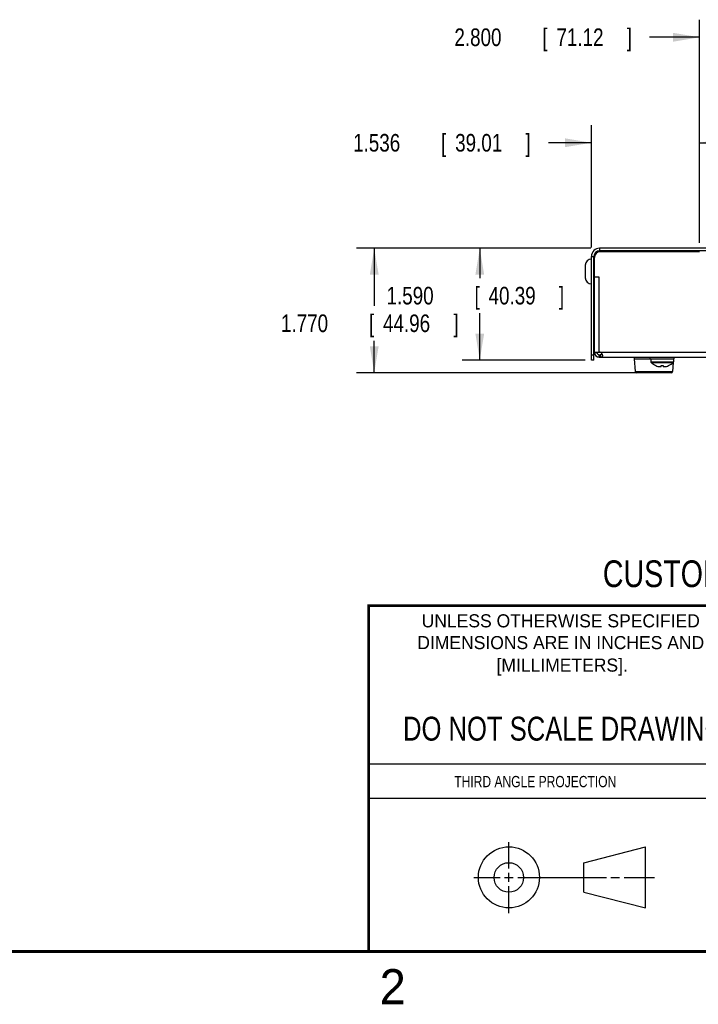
# Model space of a CAD drawing. Header units: inches. Extents: x 0 to 22, y 0 to 17.
# Tile 2 of 9: x 11.1 to 16, y 0.1 to 7.1. Entities that reach past the tile are written whole.
import ezdxf
from ezdxf.enums import TextEntityAlignment as Align

# ---------------------------------------------------------------- set-up
doc = ezdxf.new("R2010")
doc.units = ezdxf.units.IN
doc.header["$LTSCALE"] = 1.21
doc.header["$MEASUREMENT"] = 0
doc.layers.get('0').update_dxf_attribs({"linetype": 'CONTINUOUS'})
doc.layers.add('DIMENSIONS', color=7, linetype='CONTINUOUS')
doc.styles.get("Standard").update_dxf_attribs({"font": 'txt', "width": 0.8})
doc.dimstyles.new('DIMSTYLE_1', dxfattribs={"dimtxt": 0.125, "dimasz": 0.1875, "dimexe": 0.18, "dimexo": 0.0625, "dimgap": 0.09, "dimtad": 0, "dimtih": 1, "dimtoh": 1, "dimdec": 3, "dimlfac": 2, "dimzin": 4, "dimdsep": 46, "dimtxsty": 'STANDARD', "dimblk": '_FILLED', "dimblk1": '_FILLED', "dimblk2": '_FILLED', "dimcen": 0.09, "dimadec": 0, "dimazin": 0, "dimtp": 0.01, "dimtm": 0.01, "dimtfac": 1, "dimtdec": 3, "dimtofl": 0, "dimtmove": 0, "dimatfit": 3, "dimldrblk": '_FILLED', "dimfxl": 1, "dimtolj": 1, "dimtzin": 4, "dimarcsym": 0})

# ---------------------------------------------------------------- blocks, each defined once
blk = doc.blocks.new('_FILLED')
at = {"color": 0, "linetype": 'BYBLOCK'}
blk.add_solid([(0, 0), (-1, 0.167), (-1, -0.167)], dxfattribs=at)
blk = doc.blocks.new('*D13')
at = {"layer": 'DIMENSIONS', "color": 2, "linetype": 'CONTINUOUS'}
for p, q in [((15.1879, 5.5002), (13.5239, 5.5002)), ((13.6489, 5.5002), (13.6489, 5.0919)), ((13.6489, 4.6152), (13.6489, 4.8419)), ((15.5729, 4.6152), (13.5239, 4.6152))]:
    blk.add_line(p, q, dxfattribs=at)
at = {"layer": 'DIMENSIONS', "color": 2, "linetype": 'CONTINUOUS', "xscale": 0.1875, "yscale": 0.1875, "zscale": 0.1875}
for p, rotation in [((13.6489, 5.5002), 90), ((13.6489, 4.6152), 270)]:
    blk.add_blockref('_FILLED', p, dxfattribs=dict(at, rotation=rotation))
at = {"layer": 'DIMENSIONS', "color": 2, "linetype": 'CONTINUOUS', "width": 0.8}
for s, p in [('1.770', (12.9864, 4.9044)), ('[', (13.6114, 4.9044)), ('44.96', (13.7114, 4.9044)), (']', (14.2114, 4.9044))]:
    blk.add_text(s, height=0.125, dxfattribs=at).set_placement(p)
blk = doc.blocks.new('*D14')
at = {"layer": 'DIMENSIONS', "color": 2, "linetype": 'CONTINUOUS'}
for p, q in [((15.1879, 5.5002), (14.2739, 5.5002)), ((14.3989, 5.5002), (14.3989, 5.2882)), ((14.3989, 4.7052), (14.3989, 5.0382)), ((15.1479, 4.7052), (14.2739, 4.7052))]:
    blk.add_line(p, q, dxfattribs=at)
at = {"layer": 'DIMENSIONS', "color": 2, "linetype": 'CONTINUOUS', "xscale": 0.1875, "yscale": 0.1875, "zscale": 0.1875}
for p, rotation in [((14.3989, 5.5002), 90), ((14.3989, 4.7052), 270)]:
    blk.add_blockref('_FILLED', p, dxfattribs=dict(at, rotation=rotation))
at = {"layer": 'DIMENSIONS', "color": 2, "linetype": 'CONTINUOUS', "width": 0.8}
for s, p in [('1.590', (13.7364, 5.1007)), ('[', (14.3614, 5.1007)), ('40.39', (14.4614, 5.1007)), (']', (14.9614, 5.1007))]:
    blk.add_text(s, height=0.125, dxfattribs=at).set_placement(p)
blk = doc.blocks.new('*D15')
at = {"layer": 'DIMENSIONS', "color": 2, "linetype": 'CONTINUOUS'}
for p, q in [((15.1924, 5.5047), (15.1924, 6.3752)), ((15.9604, 5.5377), (15.9604, 6.3752)), ((15.1924, 6.2502), (14.8864, 6.2502)), ((15.9604, 6.2502), (16.3204, 6.2502))]:
    blk.add_line(p, q, dxfattribs=at)
at = {"layer": 'DIMENSIONS', "color": 2, "linetype": 'CONTINUOUS', "xscale": 0.1875, "yscale": 0.1875, "zscale": 0.1875}
blk.add_blockref('_FILLED', (15.1924, 6.2502), dxfattribs=at)
at = {"layer": 'DIMENSIONS', "color": 2, "linetype": 'CONTINUOUS', "xscale": 0.1875, "yscale": 0.1875, "zscale": 0.1875, "rotation": 180}
blk.add_blockref('_FILLED', (15.9604, 6.2502), dxfattribs=at)
at = {"layer": 'DIMENSIONS', "color": 2, "linetype": 'CONTINUOUS', "width": 0.8}
for s, p in [('1.536', (13.4989, 6.1877)), ('[', (14.1239, 6.1877)), ('39.01', (14.2239, 6.1877)), (']', (14.7239, 6.1877))]:
    blk.add_text(s, height=0.125, dxfattribs=at).set_placement(p)
blk = doc.blocks.new('*D16')
at = {"layer": 'DIMENSIONS', "color": 2, "linetype": 'CONTINUOUS'}
for p, q in [((15.9604, 5.5377), (15.9604, 7.1252)), ((17.3604, 5.5377), (17.3604, 7.1252)), ((15.9604, 7.0002), (15.606, 7.0002)), ((17.3604, 7.0002), (17.7204, 7.0002))]:
    blk.add_line(p, q, dxfattribs=at)
at = {"layer": 'DIMENSIONS', "color": 2, "linetype": 'CONTINUOUS', "xscale": 0.1875, "yscale": 0.1875, "zscale": 0.1875}
blk.add_blockref('_FILLED', (15.9604, 7.0002), dxfattribs=at)
at = {"layer": 'DIMENSIONS', "color": 2, "linetype": 'CONTINUOUS', "xscale": 0.1875, "yscale": 0.1875, "zscale": 0.1875, "rotation": 180}
blk.add_blockref('_FILLED', (17.3604, 7.0002), dxfattribs=at)
at = {"layer": 'DIMENSIONS', "color": 2, "linetype": 'CONTINUOUS', "width": 0.8}
for s, p in [('[', (14.8435, 6.9377)), (']', (15.4435, 6.9377)), ('2.800', (14.2185, 6.9377)), ('71.12', (14.9435, 6.9377))]:
    blk.add_text(s, height=0.125, dxfattribs=at).set_placement(p)

msp = doc.modelspace()

# ---------------------------------------------------------------- linework, layer by layer
at = {"color": 7, "linetype": 'CONTINUOUS'}
for p, q in [((15.2504, 5.5002), (15.2504, 5.4822)), ((18.0704, 5.5002), (15.2504, 5.5002)), ((15.9604, 5.4752), (15.2544, 5.4752)), ((15.1924, 4.7052), (15.1924, 5.4422)), ((15.1924, 5.4422), (15.2104, 5.4422)), ((15.2144, 4.75817), (15.2144, 5.4352)), ((15.1489, 5.3802), (15.1489, 5.2902)), ((15.2104, 5.36395), (15.2144, 5.36395)), ((15.2104, 5.30645), (15.2144, 5.30645)), ((15.2474, 5.2952), (15.2144, 5.2952)), ((15.2474, 4.7617), (15.2474, 5.2952)), ((15.2144, 4.7617), (15.2509, 4.7617)), ((15.25525, 4.7612), (18.06556, 4.7612)), ((15.2104, 4.7402), (15.1924, 4.7402)), ((15.2104, 4.7052), (15.1924, 4.7052)), ((15.2144, 4.7582), (15.2324, 4.7582)), ((15.2474, 4.7252), (15.2474, 4.7432)), ((15.2474, 4.7252), (18.0734, 4.7252)), ((15.2509, 4.7432), (15.2509, 4.7252)), ((15.25525, 4.7432), (15.25525, 4.7252)), ((15.49613, 4.71452), (15.50227, 4.62452)), ((15.49613, 4.71452), (15.6104, 4.71452)), ((15.6104, 4.7137), (15.6104, 4.7252)), ((15.6104, 4.7137), (15.7804, 4.7137)), ((15.6149, 4.7137), (15.6149, 4.69357)), ((15.6149, 4.69357), (15.7759, 4.69357)), ((15.7759, 4.7137), (15.7759, 4.69357)), ((15.7804, 4.7137), (15.7804, 4.7252)), ((15.50227, 4.62452), (15.76854, 4.62452)), ((15.61715, 4.68822), (15.77366, 4.68822)), ((15.6879, 4.66071), (15.6879, 4.66589)), ((15.7029, 4.66589), (15.7029, 4.66071)), ((15.77283, 4.68748), (15.76854, 4.62452)), ((15.75856, 4.6152), (15.51225, 4.6152)), ((15.13739, 1.13199), (15.57688, 1.24473)), ((15.57688, 0.81054), (15.57688, 1.24473)), ((15.13739, 0.92194), (15.13739, 1.13199)), ((15.13739, 0.92194), (15.57688, 0.81054))]:
    msp.add_line(p, q, dxfattribs=at)
at = {"color": 3, "linetype": 'CONTINUOUS'}
for p, q in [((18.0704, 5.4822), (15.2504, 5.4822)), ((15.2104, 4.7052), (15.2104, 5.4422)), ((15.2324, 4.7582), (15.2324, 4.7617)), ((15.2474, 4.7432), (15.25525, 4.7432))]:
    msp.add_line(p, q, dxfattribs=at)
at = {"color": 2, "linetype": 'CONTINUOUS'}
for p, q in [((13.61, 1.835), (16.375, 1.835)), ((16.375, 1.58875), (13.61, 1.58875)), ((14.60591, 1.09014), (14.60591, 1.27693)), ((14.60591, 0.99639), (14.60591, 1.05889)), ((14.35573, 1.02764), (14.54341, 1.02764)), ((14.57466, 1.02764), (14.63716, 1.02764)), ((14.66841, 1.02764), (15.29867, 1.02764)), ((15.32992, 1.02764), (15.39242, 1.02764)), ((15.42367, 1.02764), (15.63938, 1.02764)), ((14.60591, 0.77234), (14.60591, 0.96514))]:
    msp.add_line(p, q, dxfattribs=at)
at = {"color": 7, "linetype": 'CONTINUOUS', "const_width": 0.02}
for points in [[(13.6, 2.95953), (21.5, 2.96)], [(13.61, 0.5), (13.61, 2.96)], [(0.5, 0.5), (21.5, 0.5)]]:
    msp.add_lwpolyline(points, dxfattribs=at)
at = {"color": 7, "linetype": 'CONTINUOUS'}
for centre, radius in [((14.60591, 1.02764), 0.21712), ((14.60535, 1.02694), 0.105)]:
    msp.add_circle(centre, radius, dxfattribs=at)
for centre, radius, start, end in [((15.2504, 5.4422), 0.058, 90, 180), ((15.2544, 5.4352), 0.04, 90, 180), ((15.1924, 5.3802), 0.0435, 90, 180), ((15.1924, 5.2902), 0.0435, 180, 270), ((15.2509, 4.74256), 0.01914, 76.873953, 90), ((15.2474, 4.7582), 0.033, 180, 270), ((15.50611, 4.7152), 0.01, 90, 183.900494), ((15.6224, 4.69357), 0.0075, 180, 225.486673), ((15.7684, 4.69357), 0.0075, 314.513327, 360), ((15.51224, 4.6252), 0.01, 183.900494, 270), ((15.6954, 4.76782), 0.11163, 225.486673, 245.945093), ((15.6954, 4.76782), 0.11137, 246.237477, 254.106316), ((15.6954, 4.76782), 0.11137, 285.893684, 293.762526), ((15.6954, 4.76782), 0.11163, 294.054907, 314.513327), ((15.75856, 4.6252), 0.01, 270, 356.099506)]:
    msp.add_arc(centre, radius, start, end, dxfattribs=at)
at = {"color": 3, "linetype": 'CONTINUOUS'}
for centre, radius, start, end in [((15.2504, 5.4422), 0.04, 90, 180), ((15.1829, 4.8582), 0.0525, 52.788184, 58.411864), ((15.1829, 4.8582), 0.0525, 301.588136, 307.211816), ((15.2474, 4.7582), 0.015, 180.000029, 270)]:
    msp.add_arc(centre, radius, start, end, dxfattribs=at)
at = {"color": 7, "linetype": 'CONTINUOUS'}
for points in [[(15.25525, 4.7612), (15.25716, 4.76052), (15.25891, 4.75939), (15.26045, 4.75805)], [(15.26045, 4.72533), (15.25872, 4.72521), (15.25698, 4.7252), (15.25525, 4.7252)], [(15.26839, 4.74528), (15.26861, 4.74461), (15.26881, 4.74393), (15.26899, 4.74324)], [(15.6499, 4.66589), (15.64991, 4.6659), (15.64991, 4.66591), (15.64992, 4.66591)], [(15.64992, 4.66591), (15.64993, 4.66594), (15.64995, 4.66596), (15.64996, 4.66599)], [(15.64996, 4.66599), (15.64999, 4.66603), (15.65001, 4.66607), (15.65004, 4.66611)], [(15.6879, 4.66589), (15.68791, 4.66593), (15.68791, 4.66596), (15.68791, 4.666)], [(15.68791, 4.666), (15.68792, 4.66603), (15.68792, 4.66607), (15.68793, 4.66611)], [(15.70288, 4.66611), (15.70289, 4.66607), (15.70289, 4.66603), (15.70289, 4.666)], [(15.70289, 4.666), (15.7029, 4.66596), (15.7029, 4.66593), (15.7029, 4.66589)], [(15.74077, 4.66611), (15.7408, 4.66607), (15.74082, 4.66603), (15.74084, 4.66599)], [(15.74084, 4.66599), (15.74086, 4.66596), (15.74087, 4.66594), (15.74089, 4.66591)], [(15.74089, 4.66591), (15.74089, 4.66591), (15.7409, 4.6659), (15.7409, 4.66589)]]:
    msp.add_open_spline(points, degree=3, dxfattribs=at)
at = {"color": 3, "linetype": 'CONTINUOUS'}
msp.add_open_spline([(15.26842, 4.74509), (15.26776, 4.74457), (15.26539, 4.74358), (15.26095, 4.74322), (15.2573, 4.7432), (15.25525, 4.7432)], degree=3, knots=[0, 0, 0, 0, 0.1871188, 0.5427629, 1, 1, 1, 1], dxfattribs=at)
at = {"color": 7, "linetype": 'CONTINUOUS'}
for points, knots in [([(15.26045, 4.75805), (15.26216, 4.75656), (15.26516, 4.75291), (15.26736, 4.7483), (15.26828, 4.74563), (15.26839, 4.74528)], [0, 0, 0, 0, 0.443377, 0.9260961, 1, 1, 1, 1]), ([(15.27005, 4.73574), (15.27005, 4.73474), (15.26986, 4.73217), (15.26858, 4.7283), (15.26473, 4.72578), (15.26193, 4.72544), (15.26045, 4.72533)], [0, 0, 0, 0, 0.1870235, 0.4787948, 0.7233208, 1, 1, 1, 1]), ([(15.26899, 4.74324), (15.26934, 4.7419), (15.26984, 4.73941), (15.27005, 4.73688), (15.27005, 4.73574)], [0, 0, 0, 0, 0.5490662, 1, 1, 1, 1]), ([(15.65004, 4.66611), (15.65012, 4.66607), (15.65028, 4.666), (15.65044, 4.66593), (15.65053, 4.66589)], [0, 0, 0, 0, 0.5003924, 1, 1, 1, 1]), ([(15.6649, 4.66071), (15.66593, 4.66046), (15.66793, 4.66001), (15.67089, 4.65946), (15.67378, 4.65902), (15.67664, 4.6587), (15.67854, 4.65855), (15.67948, 4.65849)], [0, 0, 0, 0, 0.2138215, 0.4161694, 0.6126849, 0.8071477, 1, 1, 1, 1]), ([(15.67948, 4.65849), (15.68021, 4.65857), (15.68165, 4.65878), (15.68376, 4.65925), (15.68585, 4.65989), (15.68722, 4.66041), (15.6879, 4.66071)], [0, 0, 0, 0, 0.2513689, 0.496989, 0.7432371, 1, 1, 1, 1]), ([(15.68793, 4.66611), (15.68958, 4.66601), (15.69291, 4.66588), (15.6979, 4.66588), (15.70122, 4.66601), (15.70288, 4.66611)], [0, 0, 0, 0, 0.3328877, 0.6671125, 1, 1, 1, 1]), ([(15.7029, 4.66071), (15.70359, 4.66041), (15.70496, 4.65989), (15.70705, 4.65925), (15.70916, 4.65878), (15.71059, 4.65857), (15.71132, 4.65849)], [0, 0, 0, 0, 0.2567629, 0.503011, 0.7486311, 1, 1, 1, 1]), ([(15.71132, 4.65849), (15.71227, 4.65855), (15.71417, 4.6587), (15.71703, 4.65902), (15.71992, 4.65946), (15.72288, 4.66001), (15.72488, 4.66046), (15.7259, 4.66071)], [0, 0, 0, 0, 0.1928523, 0.3873151, 0.5838306, 0.7861785, 1, 1, 1, 1]), ([(15.74028, 4.66589), (15.74036, 4.66593), (15.74053, 4.666), (15.74069, 4.66607), (15.74077, 4.66611)], [0, 0, 0, 0, 0.4995155, 1, 1, 1, 1])]:
    msp.add_open_spline(points, degree=3, knots=knots, dxfattribs=at)

# ---------------------------------------------------------------- texts
at = {"color": 7, "linetype": 'CONTINUOUS', "width": 0.8}
for s, height, p in [('CUSTOMER DRAWING', 0.19, (16.3742, 3.09114)), ('DO NOT SCALE DRAWING', 0.17, (14.99533, 1.99984))]:
    msp.add_text(s, height=height, dxfattribs=at).set_placement(p, align=Align.CENTER)
at = {"color": 2, "linetype": 'CONTINUOUS'}
for s, p in [('UNLESS OTHERWISE SPECIFIED', (14.97425, 2.80492)), ('DIMENSIONS ARE IN INCHES AND', (14.97425, 2.65013)), ('[MILLIMETERS].', (14.98438, 2.4899))]:
    msp.add_text(s, height=0.093, dxfattribs=at).set_placement(p, align=Align.CENTER)
at = {"color": 2, "linetype": 'CONTINUOUS', "width": 0.8}
msp.add_text('THIRD ANGLE PROJECTION', height=0.08, dxfattribs=at).set_placement((14.21782, 1.66859))
at = {"color": 2, "linetype": 'CONTINUOUS'}
msp.add_text('2', height=0.25, dxfattribs=at).set_placement((13.6875, 0.125))

# ---------------------------------------------------------------- dimensions: what is measured, and where the dimension line sits
at = {"layer": 'DIMENSIONS', "color": 2, "linetype": 'CONTINUOUS'}
for base, p1, p2, picture, middle in [((17.3604, 7.0002), (15.9604, 5.5377), (17.3604, 5.5377), '*D16', (14.88103, 7.0002)), ((15.9604, 6.2502), (15.1924, 5.5047), (15.9604, 5.5377), '*D15', (14.16144, 6.2502))]:
    dim = msp.add_linear_dim(base=base, p1=p1, p2=p2, dimstyle='DIMSTYLE_1', dxfattribs=at)
    dim.commit()
    dim.dimension.update_dxf_attribs({"geometry": picture, "text_midpoint": middle, "dimtype": 160})
for base, p2, picture, middle in [((13.6489, 4.6152), (15.5729, 4.6152), '*D13', (13.6489, 4.96693)), ((14.3989, 4.7052), (15.1479, 4.7052), '*D14', (14.3989, 5.16321))]:
    dim = msp.add_linear_dim(base=base, p1=(15.1879, 5.5002), p2=p2, angle=270, dimstyle='DIMSTYLE_1', dxfattribs=at)
    dim.commit()
    dim.dimension.update_dxf_attribs({"geometry": picture, "text_midpoint": middle, "dimtype": 160})

doc.saveas('drawing.dxf')
